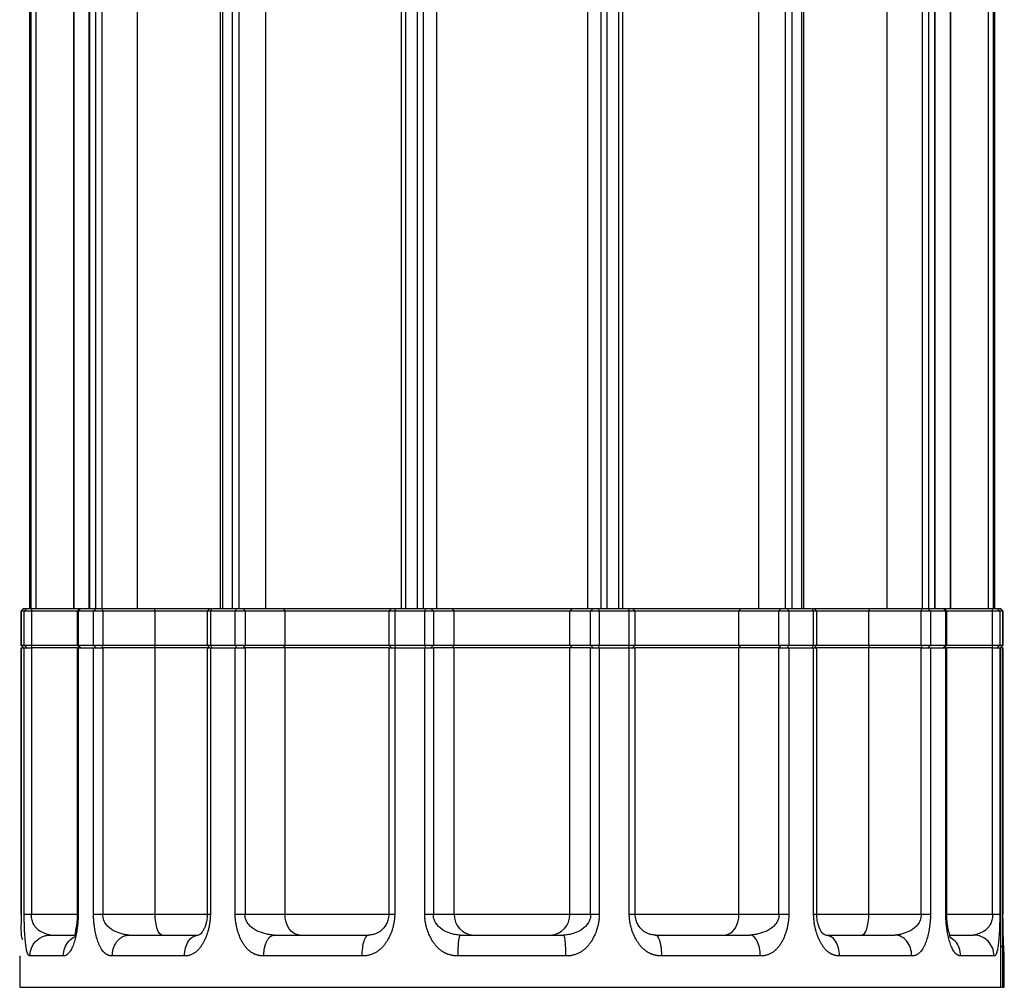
# Model space of a CAD drawing. Header units: millimetres. Extents: x 680 to 1057, y 168 to 2724.
# Tile 2 of 4: x 680 to 1057, y 747 to 1118. Entities that reach past the tile are written whole.
import ezdxf

# ---------------------------------------------------------------- set-up
doc = ezdxf.new("R2010")
doc.units = ezdxf.units.MM
doc.header["$LTSCALE"] = 10

msp = doc.modelspace()

# ---------------------------------------------------------------- linework, layer by layer
at = {"color": 7, "linetype": 'Continuous', "lineweight": 25}
for p, q in [((683.42, 1487.8), (683.42, 892.3)), ((683.43, 1487.8), (683.43, 892.3)), ((683.91, 1487.8), (683.91, 892.3)), ((685.79, 1487.8), (685.79, 892.3)), ((706.09, 1487.8), (706.09, 892.3)), ((706.36, 1487.8), (706.36, 892.3)), ((708.65, 1487.8), (708.65, 892.3)), ((711.1, 1487.8), (711.1, 892.3)), ((756.44, 1487.8), (756.44, 892.3)), ((757.26, 1487.8), (757.26, 892.3)), ((760.97, 1487.8), (760.97, 892.3)), ((763.56, 1487.8), (763.56, 892.3)), ((825.76, 1487.8), (825.76, 892.3)), ((827.34, 1487.8), (827.34, 892.3)), ((831.82, 1487.8), (831.82, 892.3)), ((834.11, 1487.8), (834.11, 892.3)), ((897.03, 1487.8), (897.03, 892.3)), ((902.19, 1487.8), (902.19, 892.3)), ((904.48, 1487.8), (904.48, 892.3)), ((908.96, 1487.8), (908.96, 892.3)), ((910.54, 892.3), (910.54, 1487.8)), ((962.52, 1487.8), (962.52, 892.3)), ((972.74, 1487.8), (972.74, 892.3)), ((975.33, 1487.8), (975.33, 892.3)), ((979.04, 1487.8), (979.04, 892.3)), ((979.86, 892.3), (979.86, 1487.8)), ((1011.69, 1487.8), (1011.69, 892.3)), ((1025.2, 1487.8), (1025.2, 892.3)), ((1027.65, 1487.8), (1027.65, 892.3)), ((1029.94, 1487.8), (1029.94, 892.3)), ((1030.21, 892.3), (1030.21, 1487.8)), ((1035.98, 1487.8), (1035.98, 892.3)), ((1036.04, 1487.8), (1036.04, 892.3)), ((1050.51, 1487.8), (1050.51, 892.3)), ((1052.39, 1487.8), (1052.39, 892.3)), ((1052.87, 1487.8), (1052.87, 892.3)), ((1052.88, 892.3), (1052.88, 1487.8)), ((700.26, 1484.23), (700.26, 892.3)), ((700.32, 1484.23), (700.32, 892.3)), ((724.61, 1484.23), (724.61, 892.3)), ((773.78, 1484.23), (773.78, 892.3)), ((839.27, 1484.23), (839.27, 892.3)), ((681.15, 892.3), (680.15, 891.3)), ((680.15, 891.3), (680.15, 878.3)), ((680.16, 891.3), (680.15, 891.3)), ((681.16, 892.3), (680.16, 891.3)), ((681.39, 891.3), (680.16, 891.3)), ((680.16, 891.3), (680.16, 878.3)), ((681.15, 892.3), (681.16, 892.3)), ((681.16, 892.3), (682.38, 892.3)), ((682.38, 892.3), (681.39, 891.3)), ((684.15, 891.3), (681.39, 891.3)), ((681.39, 878.3), (681.39, 891.3)), ((682.38, 892.3), (684.22, 892.3)), ((684.22, 892.3), (684.15, 891.3)), ((701.69, 891.3), (684.15, 891.3)), ((684.15, 891.3), (684.15, 878.3)), ((684.22, 892.3), (702.69, 892.3)), ((702.69, 892.3), (701.69, 891.3)), ((701.69, 891.3), (701.69, 878.3)), ((702.05, 891.3), (701.69, 891.3)), ((702.93, 892.3), (702.05, 891.3)), ((707.92, 891.3), (702.05, 891.3)), ((702.05, 891.3), (702.05, 878.3)), ((702.69, 892.3), (702.93, 892.3)), ((702.93, 892.3), (708.77, 892.3)), ((708.77, 892.3), (707.92, 891.3)), ((711.5, 891.3), (707.92, 891.3)), ((707.92, 878.3), (707.92, 891.3)), ((708.77, 892.3), (711.16, 892.3)), ((711.16, 892.3), (711.5, 891.3)), ((711.16, 892.3), (731.18, 892.3)), ((711.5, 891.3), (711.5, 878.3)), ((731.52, 891.3), (711.5, 891.3)), ((731.18, 892.3), (731.52, 891.3)), ((731.18, 892.3), (752.57, 892.3)), ((751.49, 891.3), (731.52, 891.3)), ((731.52, 878.3), (731.52, 891.3)), ((752.49, 892.3), (751.49, 891.3)), ((751.49, 891.3), (751.49, 878.3)), ((752.65, 891.3), (751.49, 891.3)), ((752.49, 892.3), (753.27, 892.3)), ((753.27, 892.3), (752.65, 891.3)), ((762.16, 891.3), (752.65, 891.3)), ((752.65, 891.3), (752.65, 878.3)), ((753.27, 892.3), (762.72, 892.3)), ((762.72, 892.3), (762.16, 891.3)), ((765.93, 891.3), (762.16, 891.3)), ((762.16, 878.3), (762.16, 891.3)), ((762.72, 892.3), (765.24, 892.3)), ((765.24, 892.3), (765.93, 891.3)), ((765.24, 892.3), (780.57, 892.3)), ((765.93, 891.3), (765.93, 878.3)), ((781.26, 891.3), (765.93, 891.3)), ((780.57, 892.3), (781.26, 891.3)), ((780.57, 892.3), (821.95, 892.3)), ((820.95, 891.3), (781.26, 891.3)), ((781.26, 878.3), (781.26, 891.3)), ((821.95, 892.3), (820.95, 891.3)), ((820.95, 891.3), (820.95, 878.3)), ((823.23, 891.3), (820.95, 891.3)), ((821.95, 892.3), (823.47, 892.3)), ((823.47, 892.3), (823.23, 891.3)), ((834.73, 891.3), (823.23, 891.3)), ((823.23, 891.3), (823.23, 878.3)), ((823.47, 892.3), (834.9, 892.3)), ((834.9, 892.3), (834.73, 891.3)), ((838.04, 891.3), (834.73, 891.3)), ((834.73, 878.3), (834.73, 891.3)), ((834.9, 892.3), (837.11, 892.3)), ((837.11, 892.3), (838.04, 891.3)), ((837.11, 892.3), (845.09, 892.3)), ((838.04, 891.3), (838.04, 878.3)), ((846.02, 891.3), (838.04, 891.3)), ((845.09, 892.3), (846.02, 891.3)), ((845.09, 892.3), (891.21, 892.3)), ((846.02, 878.3), (846.02, 891.3)), ((890.28, 891.3), (846.02, 891.3)), ((891.21, 892.3), (890.28, 891.3)), ((898.26, 891.3), (890.28, 891.3)), ((890.28, 878.3), (890.28, 891.3)), ((891.21, 892.3), (899.19, 892.3)), ((899.19, 892.3), (898.26, 891.3)), ((901.57, 891.3), (898.26, 891.3)), ((898.26, 878.3), (898.26, 891.3)), ((899.19, 892.3), (901.4, 892.3)), ((901.57, 891.3), (901.4, 892.3)), ((901.4, 892.3), (912.83, 892.3)), ((901.57, 891.3), (901.57, 878.3)), ((913.07, 891.3), (901.57, 891.3)), ((913.07, 891.3), (912.83, 892.3)), ((912.83, 892.3), (914.35, 892.3)), ((913.07, 878.3), (913.07, 891.3)), ((915.35, 891.3), (913.07, 891.3)), ((915.35, 891.3), (914.35, 892.3)), ((914.35, 892.3), (955.73, 892.3)), ((915.35, 878.3), (915.35, 891.3)), ((955.04, 891.3), (915.35, 891.3)), ((955.04, 891.3), (955.73, 892.3)), ((955.04, 878.3), (955.04, 891.3)), ((970.37, 891.3), (955.04, 891.3)), ((955.73, 892.3), (971.06, 892.3)), ((970.37, 891.3), (971.06, 892.3)), ((974.14, 891.3), (970.37, 891.3)), ((970.37, 878.3), (970.37, 891.3)), ((971.06, 892.3), (973.58, 892.3)), ((974.14, 891.3), (973.58, 892.3)), ((973.58, 892.3), (983.03, 892.3)), ((974.14, 891.3), (974.14, 878.3)), ((983.65, 891.3), (974.14, 891.3)), ((983.65, 891.3), (983.03, 892.3)), ((983.03, 892.3), (983.81, 892.3)), ((983.65, 878.3), (983.65, 891.3)), ((984.81, 891.3), (983.65, 891.3)), ((983.73, 892.3), (1005.12, 892.3)), ((984.81, 891.3), (983.81, 892.3)), ((984.81, 878.3), (984.81, 891.3)), ((1004.78, 891.3), (984.81, 891.3)), ((1004.78, 891.3), (1005.12, 892.3)), ((1004.78, 878.3), (1004.78, 891.3)), ((1024.8, 891.3), (1004.78, 891.3)), ((1005.12, 892.3), (1025.14, 892.3)), ((1024.8, 891.3), (1025.14, 892.3)), ((1028.38, 891.3), (1024.8, 891.3)), ((1024.8, 878.3), (1024.8, 891.3)), ((1025.14, 892.3), (1027.53, 892.3)), ((1028.38, 891.3), (1027.53, 892.3)), ((1027.53, 892.3), (1033.37, 892.3)), ((1028.38, 891.3), (1028.38, 878.3)), ((1034.25, 891.3), (1028.38, 891.3)), ((1034.25, 891.3), (1033.37, 892.3)), ((1033.37, 892.3), (1033.61, 892.3)), ((1034.61, 891.3), (1033.61, 892.3)), ((1033.61, 892.3), (1052.08, 892.3)), ((1034.25, 878.3), (1034.25, 891.3)), ((1034.61, 891.3), (1034.25, 891.3)), ((1034.61, 878.3), (1034.61, 891.3)), ((1052.15, 891.3), (1034.61, 891.3)), ((1052.15, 891.3), (1052.08, 892.3)), ((1052.08, 892.3), (1053.92, 892.3)), ((1052.15, 878.3), (1052.15, 891.3)), ((1054.91, 891.3), (1052.15, 891.3)), ((1054.91, 891.3), (1053.92, 892.3)), ((1053.92, 892.3), (1055.14, 892.3)), ((1054.91, 891.3), (1054.91, 878.3)), ((1056.14, 891.3), (1054.91, 891.3)), ((1056.14, 891.3), (1055.14, 892.3)), ((1055.14, 892.3), (1055.15, 892.3)), ((1056.15, 891.3), (1055.15, 892.3)), ((1056.14, 878.3), (1056.14, 891.3)), ((1056.15, 891.3), (1056.14, 891.3)), ((1056.15, 878.3), (1056.15, 891.3)), ((680.15, 878.3), (681.15, 877.3)), ((680.15, 878.3), (680.16, 878.3)), ((680.15, 877.3), (680.15, 775.3)), ((680.15, 877.3), (680.16, 877.3)), ((680.16, 878.3), (681.39, 878.3)), ((680.16, 878.3), (681.16, 877.3)), ((680.16, 877.3), (680.16, 775.3)), ((680.16, 877.3), (681.39, 877.3)), ((681.39, 878.3), (684.15, 878.3)), ((681.39, 878.3), (682.38, 877.3)), ((681.39, 775.3), (681.39, 877.3)), ((681.39, 877.3), (684.15, 877.3)), ((684.15, 878.3), (701.69, 878.3)), ((684.15, 878.3), (684.22, 877.3)), ((684.15, 877.3), (684.15, 775.3)), ((701.69, 877.3), (684.15, 877.3)), ((701.69, 878.3), (702.69, 877.3)), ((701.69, 878.3), (702.05, 878.3)), ((701.69, 877.3), (701.69, 775.3)), ((701.69, 877.3), (702.05, 877.3)), ((702.05, 878.3), (707.92, 878.3)), ((702.05, 878.3), (702.93, 877.3)), ((702.05, 877.3), (702.05, 775.3)), ((702.05, 877.3), (707.92, 877.3)), ((707.92, 878.3), (711.5, 878.3)), ((707.92, 878.3), (708.77, 877.3)), ((707.92, 775.3), (707.92, 877.3)), ((707.92, 877.3), (711.5, 877.3)), ((711.5, 878.3), (711.16, 877.3)), ((711.5, 878.3), (731.52, 878.3)), ((711.5, 877.3), (711.5, 775.3)), ((731.52, 877.3), (711.5, 877.3)), ((731.52, 878.3), (731.18, 877.3)), ((731.52, 878.3), (751.49, 878.3)), ((731.52, 775.3), (731.52, 877.3)), ((751.49, 877.3), (731.52, 877.3)), ((751.49, 878.3), (752.49, 877.3)), ((751.49, 878.3), (752.65, 878.3)), ((751.49, 877.3), (751.49, 775.3)), ((751.49, 877.3), (752.65, 877.3)), ((752.65, 878.3), (762.16, 878.3)), ((752.65, 878.3), (753.27, 877.3)), ((752.65, 877.3), (752.65, 775.3)), ((752.65, 877.3), (762.16, 877.3)), ((762.16, 878.3), (765.93, 878.3)), ((762.16, 878.3), (762.72, 877.3)), ((762.16, 775.3), (762.16, 877.3)), ((762.16, 877.3), (765.93, 877.3)), ((765.93, 878.3), (765.24, 877.3)), ((765.93, 878.3), (781.26, 878.3)), ((765.93, 877.3), (765.93, 775.3)), ((781.26, 877.3), (765.93, 877.3)), ((781.26, 878.3), (780.57, 877.3)), ((781.26, 878.3), (820.95, 878.3)), ((781.26, 775.3), (781.26, 877.3)), ((820.95, 877.3), (781.26, 877.3)), ((820.95, 878.3), (821.95, 877.3)), ((820.95, 878.3), (823.23, 878.3)), ((820.95, 877.3), (820.95, 775.3)), ((820.95, 877.3), (823.23, 877.3)), ((823.23, 878.3), (834.73, 878.3)), ((823.23, 878.3), (823.47, 877.3)), ((823.23, 877.3), (823.23, 775.3)), ((823.23, 877.3), (834.72, 877.3)), ((834.72, 775.3), (834.72, 877.3)), ((834.72, 877.3), (838.04, 877.3)), ((834.73, 878.3), (838.04, 878.3)), ((834.73, 878.3), (834.9, 877.3)), ((838.04, 878.3), (837.11, 877.3)), ((838.04, 878.3), (846.02, 878.3)), ((838.04, 877.3), (838.04, 775.3)), ((846.02, 877.3), (838.04, 877.3)), ((846.02, 878.3), (845.09, 877.3)), ((846.02, 878.3), (890.28, 878.3)), ((846.02, 775.3), (846.02, 877.3)), ((890.28, 877.3), (846.02, 877.3)), ((890.28, 878.3), (898.26, 878.3)), ((890.28, 878.3), (891.21, 877.3)), ((890.28, 775.3), (890.28, 877.3)), ((898.26, 877.3), (890.28, 877.3)), ((898.26, 878.3), (901.57, 878.3)), ((898.26, 878.3), (899.19, 877.3)), ((898.26, 877.3), (901.58, 877.3)), ((898.26, 775.3), (898.26, 877.3)), ((901.4, 877.3), (901.57, 878.3)), ((901.57, 878.3), (913.07, 878.3)), ((901.58, 877.3), (901.58, 775.3)), ((901.58, 877.3), (913.07, 877.3)), ((912.83, 877.3), (913.07, 878.3)), ((913.07, 878.3), (915.35, 878.3)), ((913.07, 775.3), (913.07, 877.3)), ((913.07, 877.3), (915.35, 877.3)), ((914.35, 877.3), (915.35, 878.3)), ((915.35, 878.3), (955.04, 878.3)), ((915.35, 775.3), (915.35, 877.3)), ((955.04, 877.3), (915.35, 877.3)), ((955.73, 877.3), (955.04, 878.3)), ((955.04, 878.3), (970.37, 878.3)), ((955.04, 775.3), (955.04, 877.3)), ((970.37, 877.3), (955.04, 877.3)), ((971.06, 877.3), (970.37, 878.3)), ((970.37, 878.3), (974.14, 878.3)), ((970.37, 775.3), (970.37, 877.3)), ((970.37, 877.3), (974.14, 877.3)), ((973.58, 877.3), (974.14, 878.3)), ((974.14, 878.3), (983.65, 878.3)), ((974.14, 877.3), (974.14, 775.3)), ((974.14, 877.3), (983.65, 877.3)), ((983.03, 877.3), (983.65, 878.3)), ((983.65, 878.3), (984.81, 878.3)), ((983.65, 775.3), (983.65, 877.3)), ((983.65, 877.3), (984.81, 877.3)), ((983.81, 877.3), (984.81, 878.3)), ((984.81, 878.3), (1004.78, 878.3)), ((984.81, 775.3), (984.81, 877.3)), ((1004.78, 877.3), (984.81, 877.3)), ((1005.12, 877.3), (1004.78, 878.3)), ((1004.78, 878.3), (1024.8, 878.3)), ((1004.78, 775.3), (1004.78, 877.3)), ((1024.8, 877.3), (1004.78, 877.3)), ((1024.8, 878.3), (1028.38, 878.3)), ((1025.14, 877.3), (1024.8, 878.3)), ((1024.8, 775.3), (1024.8, 877.3)), ((1024.8, 877.3), (1028.38, 877.3)), ((1027.53, 877.3), (1028.38, 878.3)), ((1028.38, 878.3), (1034.25, 878.3)), ((1028.38, 877.3), (1028.38, 775.3)), ((1028.38, 877.3), (1034.25, 877.3)), ((1033.37, 877.3), (1034.25, 878.3)), ((1033.61, 877.3), (1034.61, 878.3)), ((1034.25, 878.3), (1034.61, 878.3)), ((1034.25, 775.3), (1034.25, 877.3)), ((1034.25, 877.3), (1034.61, 877.3)), ((1034.61, 878.3), (1052.15, 878.3)), ((1034.61, 775.3), (1034.61, 877.3)), ((1052.15, 877.3), (1034.61, 877.3)), ((1052.08, 877.3), (1052.15, 878.3)), ((1052.15, 878.3), (1054.91, 878.3)), ((1052.15, 775.3), (1052.15, 877.3)), ((1052.15, 877.3), (1054.91, 877.3)), ((1053.92, 877.3), (1054.91, 878.3)), ((1054.91, 878.3), (1056.14, 878.3)), ((1054.91, 877.3), (1054.91, 775.3)), ((1054.91, 877.3), (1055.28, 877.3)), ((1055.14, 877.3), (1056.14, 878.3)), ((1055.15, 877.3), (1056.15, 878.3)), ((1055.28, 747.3), (1055.28, 877.3)), ((1055.91, 877.3), (1055.28, 877.3)), ((1055.91, 877.3), (1055.91, 747.3)), ((1055.91, 877.3), (1056.14, 877.3)), ((1056.14, 878.3), (1056.15, 878.3)), ((1056.14, 775.3), (1056.14, 877.3)), ((1056.14, 877.3), (1056.15, 877.3)), ((1056.15, 775.3), (1056.15, 877.3)), ((680.18, 775.3), (680.16, 775.3)), ((684.15, 775.3), (701.69, 775.3)), ((711.5, 775.3), (731.52, 775.3)), ((731.52, 775.3), (751.58, 775.3)), ((765.93, 775.3), (781.26, 775.3)), ((781.26, 775.3), (820.95, 775.3)), ((838.04, 775.3), (846.02, 775.3)), ((846.02, 775.3), (890.28, 775.3)), ((890.28, 775.3), (898.26, 775.3)), ((915.35, 775.3), (955.04, 775.3)), ((955.04, 775.3), (970.37, 775.3)), ((984.75, 775.3), (1004.78, 775.3)), ((1004.78, 775.3), (1024.8, 775.3)), ((1034.61, 775.3), (1052.15, 775.3)), ((1056.14, 775.3), (1056.12, 775.3)), ((691.41, 767.3), (700.88, 767.3)), ((721.6, 767.3), (748.04, 767.3)), ((777.12, 767.3), (813.23, 767.3)), ((848.39, 767.3), (887.91, 767.3)), ((923.07, 767.3), (959.18, 767.3)), ((988.26, 767.3), (1014.7, 767.3)), ((1035.91, 767.3), (1044.89, 767.3)), ((679.65, 759.3), (679.65, 747.3)), ((696.33, 759.3), (683.58, 759.3)), ((742.72, 759.3), (715.1, 759.3)), ((810.79, 759.3), (773.09, 759.3)), ((888.79, 759.3), (847.51, 759.3)), ((963.21, 759.3), (925.51, 759.3)), ((1021.2, 759.3), (993.58, 759.3)), ((1052.72, 759.3), (1039.97, 759.3)), ((1056.65, 747.3), (1056.65, 759.3)), ((1056.65, 759.3), (1056.65, 759.3)), ((679.65, 747.3), (1055.28, 747.3)), ((1055.91, 747.3), (1055.28, 747.3)), ((1055.91, 747.3), (1056.65, 747.3))]:
    msp.add_line(p, q, dxfattribs=at)
at = {"color": 7, "linetype": 'Continuous', "lineweight": 25, "flags": 128}
for points in [[(734.25, 767.3), (733.72, 767.46), (733.21, 767.91), (732.73, 768.65), (732.32, 769.65), (731.98, 770.86), (731.73, 772.24), (731.57, 773.74), (731.52, 775.3)], [(786.81, 767.3), (785.73, 767.46), (784.69, 767.91), (783.73, 768.65), (782.88, 769.65), (782.19, 770.86), (781.68, 772.24), (781.36, 773.74), (781.26, 775.3)], [(949.49, 767.3), (950.57, 767.46), (951.61, 767.91), (952.57, 768.65), (953.42, 769.65), (954.11, 770.86), (954.62, 772.24), (954.94, 773.74), (955.04, 775.3)], [(1002.05, 767.3), (1002.58, 767.46), (1003.09, 767.91), (1003.57, 768.65), (1003.98, 769.65), (1004.32, 770.86), (1004.57, 772.24), (1004.73, 773.74), (1004.78, 775.3)]]:
    msp.add_lwpolyline(points, dxfattribs=at)
at = {"color": 7, "linetype": 'Continuous', "lineweight": 25}
for centre, start, end in [((853.74, 775.02), 177.918, 267.7544), ((882.56, 775.02), 272.2456, 2.082)]:
    msp.add_arc(centre, 7.73, start, end, dxfattribs=at)
for points, knots in [([(680.17, 775.3), (680.17, 774.67), (680.17, 773.48), (680.15, 771.37), (680.14, 769.19), (680.17, 767.16), (680.37, 766.11), (680.62, 765.74), (680.77, 765.71), (680.8, 765.7)], [0, 0, 0, 0, 0.1535276, 0.2897298, 0.5244521, 0.7215367, 0.8937823, 0.9768532, 1, 1, 1, 1]), ([(683.58, 759.3), (683.55, 759.3), (683.5, 759.31), (683.43, 759.32), (683.36, 759.35), (683.29, 759.38), (683.22, 759.43), (683.15, 759.49), (683.08, 759.55), (683.02, 759.63), (682.96, 759.72), (682.9, 759.82), (682.84, 759.92), (682.78, 760.04), (682.72, 760.17), (682.66, 760.31), (682.61, 760.46), (682.56, 760.62), (682.5, 760.79), (682.45, 760.97), (682.36, 761.33), (682.23, 761.93), (682.08, 762.81), (681.95, 763.79), (681.8, 765.15), (681.65, 767.03), (681.54, 768.9), (681.48, 770.3), (681.45, 771.14), (681.43, 771.98), (681.41, 772.82), (681.4, 773.65), (681.39, 774.48), (681.39, 775.03), (681.39, 775.3)], [0, 0, 0, 0, 0.016254, 0.032324, 0.048222, 0.063963, 0.07956, 0.095027, 0.11038, 0.125632, 0.140801, 0.155901, 0.170947, 0.185957, 0.200946, 0.215931, 0.230927, 0.24595, 0.261017, 0.276144, 0.291347, 0.347811, 0.405044, 0.45807, 0.514542, 0.62447, 0.739209, 0.7781, 0.816324, 0.853951, 0.891055, 0.927711, 0.963999, 1, 1, 1, 1]), ([(681.39, 775.3), (681.43, 775.3), (681.54, 775.3), (681.85, 775.3), (682.06, 775.3), (682.56, 775.3), (682.85, 775.3), (683.47, 775.3), (683.81, 775.3), (684.15, 775.3)], [0, 0, 0, 0, 0.25, 0.25, 0.5, 0.5, 0.75, 0.75, 1, 1, 1, 1]), ([(691.41, 767.3), (691.07, 767.3), (690.75, 767.38), (690.06, 767.59), (689.7, 767.72), (688.59, 768.17), (687.79, 768.56), (686.28, 769.63), (685.57, 770.33), (684.77, 771.83), (684.55, 772.41), (684.24, 773.73), (684.15, 774.47), (684.15, 775.3)], [0, 0, 0, 0, 0.125, 0.125, 0.25, 0.25, 0.5, 0.5, 0.75, 0.75, 0.875, 0.875, 1, 1, 1, 1]), ([(702.05, 775.3), (702.05, 775.17), (702.05, 774.89), (702.04, 774.48), (702.03, 774.07), (702.01, 773.65), (701.99, 773.24), (701.96, 772.82), (701.93, 772.41), (701.9, 771.99), (701.86, 771.57), (701.81, 771.15), (701.76, 770.73), (701.71, 770.3), (701.65, 769.88), (701.49, 768.76), (701.17, 767.03), (700.69, 765.15), (700.25, 763.79), (699.88, 762.81), (699.47, 761.93), (699.09, 761.27), (698.77, 760.8), (698.52, 760.49), (698.26, 760.21), (698, 759.97), (697.73, 759.76), (697.46, 759.59), (697.18, 759.46), (696.9, 759.37), (696.62, 759.31), (696.43, 759.31), (696.33, 759.3)], [0, 0, 0, 0, 0.0179697, 0.036001, 0.0541044, 0.07229, 0.090568, 0.1089483, 0.1274408, 0.146055, 0.1648004, 0.1836862, 0.2027215, 0.221915, 0.2412754, 0.2608111, 0.3755398, 0.485482, 0.5419456, 0.5949812, 0.6522089, 0.7086799, 0.7374957, 0.7660907, 0.7945743, 0.8230574, 0.8516509, 0.8804643, 0.9096047, 0.9391756, 0.969276, 1, 1, 1, 1]), ([(701.69, 775.3), (701.67, 774.58), (701.64, 773.17), (701.42, 771.21), (701.14, 769.53), (700.89, 768.2), (700.79, 767.34), (700.94, 767.15), (701.01, 767.06)], [0, 0, 0, 0, 0.181037, 0.353017, 0.517901, 0.679047, 0.844617, 1, 1, 1, 1]), ([(701.73, 775.3), (701.72, 775.3), (701.69, 775.3), (701.9, 775.3), (702.05, 775.3)], [0, 0, 0, 0, 0.306833, 1, 1, 1, 1]), ([(715.1, 759.3), (715.03, 759.3), (714.89, 759.31), (714.67, 759.32), (714.46, 759.35), (714.26, 759.38), (714.05, 759.43), (713.85, 759.49), (713.65, 759.55), (713.46, 759.63), (713.27, 759.72), (713.08, 759.82), (712.89, 759.92), (712.71, 760.04), (712.53, 760.17), (712.36, 760.31), (712.18, 760.46), (712.01, 760.62), (711.85, 760.79), (711.68, 760.97), (711.37, 761.33), (710.94, 761.93), (710.44, 762.81), (709.99, 763.79), (709.47, 765.15), (708.91, 767.03), (708.52, 768.9), (708.3, 770.3), (708.18, 771.14), (708.08, 771.98), (708.01, 772.82), (707.96, 773.65), (707.93, 774.48), (707.92, 775.03), (707.92, 775.3)], [0, 0, 0, 0, 0.016254, 0.032324, 0.048222, 0.063963, 0.07956, 0.095027, 0.11038, 0.125632, 0.140801, 0.155901, 0.170947, 0.185957, 0.200946, 0.215931, 0.230927, 0.24595, 0.261017, 0.276144, 0.291347, 0.347811, 0.405044, 0.45807, 0.514542, 0.62447, 0.739209, 0.7781, 0.816324, 0.853951, 0.891055, 0.927711, 0.963999, 1, 1, 1, 1]), ([(707.92, 775.3), (708.1, 775.3), (708.33, 775.3), (708.86, 775.3), (709.17, 775.3), (709.81, 775.3), (710.15, 775.3), (710.83, 775.3), (711.18, 775.3), (711.5, 775.3)], [0, 0, 0, 0, 0.25, 0.25, 0.5, 0.5, 0.75, 0.75, 1, 1, 1, 1]), ([(721.6, 767.3), (721, 767.3), (720.47, 767.38), (719.44, 767.59), (718.94, 767.72), (717.42, 768.17), (716.4, 768.56), (714.44, 769.63), (713.49, 770.33), (712.39, 771.83), (712.08, 772.41), (711.63, 773.73), (711.5, 774.47), (711.5, 775.3)], [0, 0, 0, 0, 0.125, 0.125, 0.25, 0.25, 0.5, 0.5, 0.75, 0.75, 0.875, 0.875, 1, 1, 1, 1]), ([(752.65, 775.3), (752.65, 775.17), (752.65, 774.89), (752.64, 774.48), (752.62, 774.07), (752.59, 773.65), (752.56, 773.24), (752.51, 772.82), (752.46, 772.41), (752.4, 771.99), (752.34, 771.57), (752.26, 771.15), (752.18, 770.73), (752.09, 770.3), (751.99, 769.88), (751.72, 768.76), (751.18, 767.03), (750.37, 765.15), (749.62, 763.79), (748.98, 762.81), (748.28, 761.93), (747.61, 761.27), (747.05, 760.8), (746.61, 760.49), (746.16, 760.21), (745.7, 759.97), (745.23, 759.76), (744.75, 759.59), (744.26, 759.46), (743.75, 759.37), (743.24, 759.31), (742.89, 759.31), (742.72, 759.3)], [0, 0, 0, 0, 0.01797, 0.036001, 0.054104, 0.07229, 0.090568, 0.108948, 0.127441, 0.146055, 0.1648, 0.183686, 0.202721, 0.221915, 0.241275, 0.260811, 0.37554, 0.485482, 0.541946, 0.594981, 0.652209, 0.70868, 0.737496, 0.766091, 0.794574, 0.823057, 0.851651, 0.880464, 0.909605, 0.939176, 0.969276, 1, 1, 1, 1]), ([(751.49, 775.3), (751.47, 774.66), (751.41, 773.4), (751.02, 771.67), (750.5, 770.21), (749.93, 769.04), (749.36, 768.17), (748.86, 767.63), (748.37, 767.31), (747.84, 767.12), (747.34, 767.15), (747.07, 767.17)], [0, 0, 0, 0, 0.121136, 0.236731, 0.348902, 0.460443, 0.575022, 0.69707, 0.785466, 0.883261, 1, 1, 1, 1]), ([(751.53, 775.3), (751.53, 775.3), (751.53, 775.3), (751.92, 775.3), (752.41, 775.3), (752.65, 775.3)], [0, 0, 0, 0, 0.2512323, 0.6256161, 1, 1, 1, 1]), ([(773.09, 759.3), (772.98, 759.3), (772.77, 759.31), (772.45, 759.32), (772.14, 759.35), (771.83, 759.38), (771.53, 759.43), (771.23, 759.49), (770.94, 759.55), (770.65, 759.63), (770.36, 759.72), (770.08, 759.82), (769.8, 759.92), (769.52, 760.04), (769.25, 760.17), (768.99, 760.31), (768.73, 760.46), (768.47, 760.62), (768.21, 760.79), (767.96, 760.97), (767.5, 761.33), (766.84, 761.93), (766.07, 762.81), (765.38, 763.79), (764.58, 765.15), (763.71, 767.03), (763.1, 768.9), (762.75, 770.3), (762.56, 771.14), (762.42, 771.98), (762.3, 772.82), (762.22, 773.65), (762.17, 774.48), (762.16, 775.03), (762.16, 775.3)], [0, 0, 0, 0, 0.016254, 0.032324, 0.048222, 0.063963, 0.07956, 0.095027, 0.11038, 0.125632, 0.140801, 0.155901, 0.170947, 0.185957, 0.200946, 0.215931, 0.230927, 0.24595, 0.261017, 0.276144, 0.291347, 0.347811, 0.405044, 0.45807, 0.514542, 0.62447, 0.739209, 0.7781, 0.816324, 0.853951, 0.891055, 0.927711, 0.963999, 1, 1, 1, 1]), ([(762.16, 775.3), (762.44, 775.3), (762.76, 775.3), (763.42, 775.3), (763.76, 775.3), (764.44, 775.3), (764.78, 775.3), (765.4, 775.3), (765.68, 775.3), (765.93, 775.3)], [0, 0, 0, 0, 0.25, 0.25, 0.5, 0.5, 0.75, 0.75, 1, 1, 1, 1]), ([(777.12, 767.3), (776.37, 767.3), (775.73, 767.38), (774.53, 767.59), (773.97, 767.72), (772.32, 768.17), (771.25, 768.56), (769.17, 769.63), (768.16, 770.33), (766.95, 771.83), (766.6, 772.41), (766.09, 773.73), (765.93, 774.47), (765.93, 775.3)], [0, 0, 0, 0, 0.125, 0.125, 0.25, 0.25, 0.5, 0.5, 0.75, 0.75, 0.875, 0.875, 1, 1, 1, 1]), ([(823.23, 775.3), (823.23, 775.17), (823.23, 774.89), (823.21, 774.48), (823.19, 774.07), (823.16, 773.65), (823.11, 773.24), (823.06, 772.82), (823, 772.41), (822.93, 771.99), (822.84, 771.57), (822.75, 771.15), (822.65, 770.73), (822.54, 770.3), (822.42, 769.88), (822.08, 768.76), (821.42, 767.03), (820.41, 765.15), (819.48, 763.79), (818.69, 762.81), (817.81, 761.93), (816.98, 761.27), (816.28, 760.8), (815.73, 760.49), (815.16, 760.21), (814.58, 759.97), (813.99, 759.76), (813.38, 759.59), (812.75, 759.46), (812.11, 759.37), (811.46, 759.31), (811.02, 759.31), (810.79, 759.3)], [0, 0, 0, 0, 0.01797, 0.036001, 0.054104, 0.07229, 0.090568, 0.108948, 0.127441, 0.146055, 0.1648, 0.183686, 0.202721, 0.221915, 0.241275, 0.260811, 0.37554, 0.485482, 0.541946, 0.594981, 0.652209, 0.70868, 0.737496, 0.766091, 0.794574, 0.823057, 0.851651, 0.880464, 0.909605, 0.939176, 0.969276, 1, 1, 1, 1]), ([(820.95, 775.3), (820.95, 774.47), (820.83, 773.73), (820.45, 772.41), (820.2, 771.83), (819.38, 770.33), (818.74, 769.63), (817.47, 768.56), (816.84, 768.17), (815.74, 767.72), (815.34, 767.59), (814.42, 767.38), (813.9, 767.3), (813.23, 767.3)], [0, 0, 0, 0, 0.125, 0.125, 0.25, 0.25, 0.5, 0.5, 0.75, 0.75, 0.875, 0.875, 1, 1, 1, 1]), ([(820.95, 775.3), (820.94, 775.3), (820.98, 775.3), (821.19, 775.3), (821.35, 775.3), (821.76, 775.3), (822.01, 775.3), (822.58, 775.3), (822.9, 775.3), (823.23, 775.3)], [0, 0, 0, 0, 0.25, 0.25, 0.5, 0.5, 0.75, 0.75, 1, 1, 1, 1]), ([(847.51, 759.3), (847.39, 759.3), (847.15, 759.31), (846.78, 759.32), (846.42, 759.35), (846.07, 759.38), (845.72, 759.43), (845.37, 759.49), (845.03, 759.55), (844.69, 759.63), (844.36, 759.72), (844.03, 759.82), (843.71, 759.92), (843.39, 760.04), (843.07, 760.17), (842.76, 760.31), (842.46, 760.46), (842.16, 760.62), (841.86, 760.79), (841.57, 760.97), (841.02, 761.33), (840.25, 761.93), (839.35, 762.81), (838.54, 763.79), (837.59, 765.15), (836.56, 767.03), (835.84, 768.9), (835.42, 770.3), (835.21, 771.14), (835.03, 771.98), (834.89, 772.82), (834.8, 773.65), (834.73, 774.48), (834.73, 775.03), (834.72, 775.3)], [0, 0, 0, 0, 0.016254, 0.032324, 0.048222, 0.063963, 0.07956, 0.095027, 0.11038, 0.125632, 0.140801, 0.155901, 0.170947, 0.185957, 0.200946, 0.215931, 0.230927, 0.24595, 0.261017, 0.276144, 0.291347, 0.347811, 0.405044, 0.45807, 0.514542, 0.62447, 0.739209, 0.7781, 0.816324, 0.853951, 0.891055, 0.927711, 0.963999, 1, 1, 1, 1]), ([(834.72, 775.3), (835.06, 775.3), (835.4, 775.3), (836.08, 775.3), (836.41, 775.3), (837, 775.3), (837.27, 775.3), (837.73, 775.3), (837.91, 775.3), (838.04, 775.3)], [0, 0, 0, 0, 0.25, 0.25, 0.5, 0.5, 0.75, 0.75, 1, 1, 1, 1]), ([(848.39, 767.3), (847.61, 767.3), (846.97, 767.38), (845.82, 767.59), (845.29, 767.72), (843.78, 768.17), (842.85, 768.56), (841.02, 769.63), (840.12, 770.33), (839, 771.83), (838.67, 772.41), (838.19, 773.73), (838.04, 774.47), (838.04, 775.3)], [0, 0, 0, 0, 0.125, 0.125, 0.25, 0.25, 0.5, 0.5, 0.75, 0.75, 0.875, 0.875, 1, 1, 1, 1]), ([(898.26, 775.3), (898.26, 774.47), (898.11, 773.73), (897.63, 772.41), (897.3, 771.83), (896.18, 770.33), (895.28, 769.63), (893.45, 768.56), (892.52, 768.17), (891.01, 767.72), (890.48, 767.59), (889.33, 767.38), (888.69, 767.3), (887.91, 767.3)], [0, 0, 0, 0, 0.125, 0.125, 0.25, 0.25, 0.5, 0.5, 0.75, 0.75, 0.875, 0.875, 1, 1, 1, 1]), ([(901.58, 775.3), (901.58, 775.17), (901.57, 774.89), (901.56, 774.48), (901.53, 774.07), (901.5, 773.65), (901.46, 773.24), (901.4, 772.82), (901.34, 772.41), (901.27, 771.99), (901.18, 771.57), (901.09, 771.15), (900.99, 770.73), (900.88, 770.3), (900.75, 769.88), (900.41, 768.76), (899.74, 767.03), (898.71, 765.15), (897.76, 763.79), (896.95, 762.81), (896.05, 761.93), (895.19, 761.27), (894.47, 760.8), (893.9, 760.49), (893.32, 760.21), (892.72, 759.97), (892.11, 759.76), (891.47, 759.59), (890.83, 759.46), (890.16, 759.37), (889.48, 759.31), (889.02, 759.31), (888.79, 759.3)], [0, 0, 0, 0, 0.01797, 0.036001, 0.054104, 0.07229, 0.090568, 0.108948, 0.127441, 0.146055, 0.1648, 0.183686, 0.202721, 0.221915, 0.241275, 0.260811, 0.37554, 0.485482, 0.541946, 0.594981, 0.652209, 0.70868, 0.737496, 0.766091, 0.794574, 0.823057, 0.851651, 0.880464, 0.909605, 0.939176, 0.969276, 1, 1, 1, 1]), ([(898.26, 775.3), (898.39, 775.3), (898.57, 775.3), (899.03, 775.3), (899.3, 775.3), (899.89, 775.3), (900.22, 775.3), (900.9, 775.3), (901.24, 775.3), (901.58, 775.3)], [0, 0, 0, 0, 0.25, 0.25, 0.5, 0.5, 0.75, 0.75, 1, 1, 1, 1]), ([(925.51, 759.3), (925.39, 759.3), (925.15, 759.31), (924.8, 759.32), (924.46, 759.35), (924.12, 759.38), (923.78, 759.43), (923.45, 759.49), (923.12, 759.55), (922.79, 759.63), (922.47, 759.72), (922.16, 759.82), (921.84, 759.92), (921.53, 760.04), (921.23, 760.17), (920.93, 760.31), (920.63, 760.46), (920.34, 760.62), (920.06, 760.79), (919.77, 760.97), (919.24, 761.33), (918.49, 761.93), (917.61, 762.81), (916.82, 763.79), (915.89, 765.15), (914.88, 767.03), (914.17, 768.9), (913.76, 770.3), (913.54, 771.14), (913.37, 771.98), (913.23, 772.82), (913.14, 773.65), (913.08, 774.48), (913.07, 775.03), (913.07, 775.3)], [0, 0, 0, 0, 0.016254, 0.032324, 0.048222, 0.063963, 0.07956, 0.095027, 0.11038, 0.125632, 0.140801, 0.155901, 0.170947, 0.185957, 0.200946, 0.215931, 0.230927, 0.24595, 0.261017, 0.276144, 0.291347, 0.347811, 0.405044, 0.45807, 0.514542, 0.62447, 0.739209, 0.7781, 0.816324, 0.853951, 0.891055, 0.927711, 0.963999, 1, 1, 1, 1]), ([(913.07, 775.3), (913.4, 775.3), (913.72, 775.3), (914.29, 775.3), (914.54, 775.3), (914.95, 775.3), (915.11, 775.3), (915.32, 775.3), (915.36, 775.3), (915.35, 775.3)], [0, 0, 0, 0, 0.25, 0.25, 0.5, 0.5, 0.75, 0.75, 1, 1, 1, 1]), ([(923.07, 767.3), (922.4, 767.3), (921.88, 767.38), (920.96, 767.59), (920.56, 767.72), (919.46, 768.17), (918.83, 768.56), (917.56, 769.63), (916.92, 770.33), (916.1, 771.83), (915.85, 772.41), (915.47, 773.73), (915.35, 774.47), (915.35, 775.3)], [0, 0, 0, 0, 0.125, 0.125, 0.25, 0.25, 0.5, 0.5, 0.75, 0.75, 0.875, 0.875, 1, 1, 1, 1]), ([(970.37, 775.3), (970.37, 774.47), (970.21, 773.73), (969.7, 772.41), (969.35, 771.83), (968.14, 770.33), (967.13, 769.63), (965.05, 768.56), (963.98, 768.17), (962.33, 767.72), (961.77, 767.59), (960.57, 767.38), (959.93, 767.3), (959.18, 767.3)], [0, 0, 0, 0, 0.125, 0.125, 0.25, 0.25, 0.5, 0.5, 0.75, 0.75, 0.875, 0.875, 1, 1, 1, 1]), ([(974.14, 775.3), (974.14, 775.17), (974.14, 774.89), (974.13, 774.48), (974.11, 774.07), (974.08, 773.65), (974.04, 773.24), (974, 772.82), (973.94, 772.41), (973.88, 771.99), (973.81, 771.57), (973.73, 771.15), (973.65, 770.73), (973.55, 770.3), (973.45, 769.88), (973.16, 768.76), (972.59, 767.03), (971.72, 765.15), (970.92, 763.79), (970.23, 762.81), (969.46, 761.93), (968.73, 761.27), (968.11, 760.8), (967.63, 760.49), (967.13, 760.21), (966.61, 759.97), (966.08, 759.76), (965.54, 759.59), (964.98, 759.46), (964.4, 759.37), (963.81, 759.31), (963.41, 759.31), (963.21, 759.3)], [0, 0, 0, 0, 0.01797, 0.036001, 0.054104, 0.07229, 0.090568, 0.108948, 0.127441, 0.146055, 0.1648, 0.183686, 0.202721, 0.221915, 0.241275, 0.260811, 0.37554, 0.485482, 0.541946, 0.594981, 0.652209, 0.70868, 0.737496, 0.766091, 0.794574, 0.823057, 0.851651, 0.880464, 0.909605, 0.939176, 0.969276, 1, 1, 1, 1]), ([(970.37, 775.3), (970.62, 775.3), (970.9, 775.3), (971.52, 775.3), (971.86, 775.3), (972.54, 775.3), (972.88, 775.3), (973.54, 775.3), (973.86, 775.3), (974.14, 775.3)], [0, 0, 0, 0, 0.25, 0.25, 0.5, 0.5, 0.75, 0.75, 1, 1, 1, 1]), ([(993.58, 759.3), (993.49, 759.3), (993.31, 759.31), (993.03, 759.32), (992.76, 759.35), (992.49, 759.38), (992.23, 759.43), (991.96, 759.49), (991.7, 759.55), (991.45, 759.63), (991.19, 759.72), (990.94, 759.82), (990.7, 759.92), (990.45, 760.04), (990.21, 760.17), (989.97, 760.31), (989.74, 760.46), (989.5, 760.62), (989.27, 760.79), (989.05, 760.97), (988.62, 761.33), (988.02, 761.93), (987.32, 762.81), (986.68, 763.79), (985.93, 765.15), (985.12, 767.03), (984.54, 768.9), (984.21, 770.3), (984.03, 771.14), (983.89, 771.98), (983.78, 772.82), (983.7, 773.65), (983.65, 774.48), (983.65, 775.03), (983.65, 775.3)], [0, 0, 0, 0, 0.0162543, 0.032324, 0.0482224, 0.063963, 0.0795598, 0.0950271, 0.1103796, 0.1256324, 0.1408009, 0.1559006, 0.1709474, 0.1859573, 0.2009463, 0.2159306, 0.2309265, 0.2459501, 0.2610174, 0.2761444, 0.2913468, 0.3478107, 0.4050439, 0.45807, 0.5145415, 0.6244696, 0.7392091, 0.7780997, 0.8163239, 0.8539513, 0.8910551, 0.9277114, 0.9639992, 1, 1, 1, 1]), ([(983.65, 775.3), (983.89, 775.3), (984.38, 775.3), (984.77, 775.3), (984.77, 775.3), (984.77, 775.3)], [0, 0, 0, 0, 0.374384, 0.748768, 1, 1, 1, 1]), ([(989.23, 767.17), (988.89, 767.16), (988.25, 767.15), (987.42, 767.58), (986.76, 768.34), (986.02, 769.67), (985.46, 771.08), (984.93, 772.98), (984.85, 774.49), (984.81, 775.3)], [0, 0, 0, 0, 0.138125, 0.25668, 0.479857, 0.593578, 0.71376, 0.846641, 1, 1, 1, 1]), ([(1024.8, 775.3), (1024.8, 774.47), (1024.67, 773.73), (1024.22, 772.41), (1023.91, 771.83), (1022.81, 770.33), (1021.86, 769.63), (1019.9, 768.56), (1018.88, 768.17), (1017.36, 767.72), (1016.86, 767.59), (1015.83, 767.38), (1015.3, 767.3), (1014.7, 767.3)], [0, 0, 0, 0, 0.125, 0.125, 0.25, 0.25, 0.5, 0.5, 0.75, 0.75, 0.875, 0.875, 1, 1, 1, 1]), ([(1028.38, 775.3), (1028.38, 775.17), (1028.38, 774.89), (1028.37, 774.48), (1028.36, 774.07), (1028.34, 773.65), (1028.32, 773.24), (1028.29, 772.82), (1028.25, 772.41), (1028.21, 771.99), (1028.17, 771.57), (1028.12, 771.15), (1028.06, 770.73), (1028, 770.3), (1027.94, 769.88), (1027.75, 768.76), (1027.39, 767.03), (1026.83, 765.15), (1026.31, 763.79), (1025.86, 762.81), (1025.36, 761.93), (1024.88, 761.27), (1024.47, 760.8), (1024.15, 760.49), (1023.82, 760.21), (1023.48, 759.97), (1023.13, 759.76), (1022.76, 759.59), (1022.39, 759.46), (1022, 759.37), (1021.61, 759.31), (1021.34, 759.31), (1021.2, 759.3)], [0, 0, 0, 0, 0.01797, 0.036001, 0.054104, 0.07229, 0.090568, 0.108948, 0.127441, 0.146055, 0.1648, 0.183686, 0.202721, 0.221915, 0.241275, 0.260811, 0.37554, 0.485482, 0.541946, 0.594981, 0.652209, 0.70868, 0.737496, 0.766091, 0.794574, 0.823057, 0.851651, 0.880464, 0.909605, 0.939176, 0.969276, 1, 1, 1, 1]), ([(1024.8, 775.3), (1025.12, 775.3), (1025.47, 775.3), (1026.15, 775.3), (1026.49, 775.3), (1027.13, 775.3), (1027.44, 775.3), (1027.97, 775.3), (1028.2, 775.3), (1028.38, 775.3)], [0, 0, 0, 0, 0.25, 0.25, 0.5, 0.5, 0.75, 0.75, 1, 1, 1, 1]), ([(1039.97, 759.3), (1039.92, 759.3), (1039.82, 759.31), (1039.67, 759.32), (1039.51, 759.35), (1039.37, 759.38), (1039.22, 759.43), (1039.07, 759.49), (1038.93, 759.55), (1038.78, 759.63), (1038.64, 759.72), (1038.5, 759.82), (1038.36, 759.92), (1038.22, 760.04), (1038.08, 760.17), (1037.95, 760.31), (1037.81, 760.46), (1037.68, 760.62), (1037.55, 760.79), (1037.42, 760.97), (1037.18, 761.33), (1036.83, 761.93), (1036.42, 762.81), (1036.05, 763.79), (1035.61, 765.15), (1035.13, 767.03), (1034.79, 768.9), (1034.59, 770.3), (1034.48, 771.14), (1034.4, 771.98), (1034.33, 772.82), (1034.29, 773.65), (1034.26, 774.48), (1034.26, 775.03), (1034.25, 775.3)], [0, 0, 0, 0, 0.0162543, 0.032324, 0.0482224, 0.063963, 0.0795598, 0.0950271, 0.1103796, 0.1256324, 0.1408009, 0.1559006, 0.1709474, 0.1859573, 0.2009463, 0.2159306, 0.2309265, 0.2459501, 0.2610174, 0.2761444, 0.2913468, 0.3478107, 0.4050439, 0.45807, 0.5145415, 0.6244696, 0.7392091, 0.7780997, 0.8163239, 0.8539513, 0.8910551, 0.9277114, 0.9639992, 1, 1, 1, 1]), ([(1034.25, 775.3), (1034.4, 775.3), (1034.61, 775.3), (1034.58, 775.3), (1034.57, 775.3)], [0, 0, 0, 0, 0.693167, 1, 1, 1, 1]), ([(1035.9, 766.45), (1035.93, 766.49), (1035.98, 766.56), (1035.75, 767.25), (1035.44, 768.36), (1035.1, 769.87), (1034.83, 771.64), (1034.64, 773.54), (1034.62, 774.68), (1034.61, 775.3)], [0, 0, 0, 0, 0.137009, 0.257485, 0.365462, 0.513099, 0.715591, 0.844797, 1, 1, 1, 1]), ([(1052.15, 775.3), (1052.15, 774.47), (1052.06, 773.73), (1051.75, 772.41), (1051.53, 771.83), (1050.73, 770.33), (1050.02, 769.63), (1048.51, 768.56), (1047.71, 768.17), (1046.6, 767.72), (1046.24, 767.59), (1045.55, 767.38), (1045.23, 767.3), (1044.89, 767.3)], [0, 0, 0, 0, 0.125, 0.125, 0.25, 0.25, 0.5, 0.5, 0.75, 0.75, 0.875, 0.875, 1, 1, 1, 1]), ([(1052.15, 775.3), (1052.49, 775.3), (1052.83, 775.3), (1053.45, 775.3), (1053.74, 775.3), (1054.24, 775.3), (1054.45, 775.3), (1054.76, 775.3), (1054.87, 775.3), (1054.91, 775.3)], [0, 0, 0, 0, 0.25, 0.25, 0.5, 0.5, 0.75, 0.75, 1, 1, 1, 1]), ([(1054.91, 775.3), (1054.91, 775.17), (1054.91, 774.89), (1054.91, 774.48), (1054.91, 774.07), (1054.9, 773.65), (1054.9, 773.24), (1054.89, 772.82), (1054.88, 772.41), (1054.87, 771.99), (1054.86, 771.57), (1054.84, 771.15), (1054.83, 770.73), (1054.81, 770.3), (1054.8, 769.88), (1054.75, 768.76), (1054.65, 767.03), (1054.5, 765.15), (1054.35, 763.79), (1054.22, 762.81), (1054.07, 761.93), (1053.93, 761.27), (1053.8, 760.8), (1053.7, 760.49), (1053.6, 760.21), (1053.49, 759.97), (1053.37, 759.76), (1053.25, 759.59), (1053.13, 759.46), (1053, 759.37), (1052.86, 759.31), (1052.77, 759.31), (1052.72, 759.3)], [0, 0, 0, 0, 0.0179697, 0.036001, 0.0541044, 0.07229, 0.090568, 0.1089483, 0.1274408, 0.146055, 0.1648004, 0.1836862, 0.2027215, 0.221915, 0.2412754, 0.2608111, 0.3755398, 0.485482, 0.5419456, 0.5949812, 0.6522089, 0.7086799, 0.7374957, 0.7660907, 0.7945743, 0.8230574, 0.8516509, 0.8804643, 0.9096047, 0.9391756, 0.969276, 1, 1, 1, 1]), ([(1055.87, 764.27), (1055.91, 764.28), (1056.02, 764.31), (1056.12, 764.79), (1056.21, 765.91), (1056.2, 767.61), (1056.18, 769.37), (1056.16, 771.03), (1056.13, 773.04), (1056.13, 774.51), (1056.13, 775.3)], [0, 0, 0, 0, 0.038828, 0.106448, 0.258753, 0.446408, 0.557936, 0.68423, 0.829149, 1, 1, 1, 1]), ([(1056.65, 759.3), (1056.65, 759.3), (1056.65, 759.31), (1056.64, 759.32), (1056.64, 759.35), (1056.63, 759.38), (1056.63, 759.43), (1056.62, 759.49), (1056.62, 759.55), (1056.61, 759.63), (1056.61, 759.72), (1056.6, 759.82), (1056.59, 759.92), (1056.58, 760.04), (1056.57, 760.17), (1056.56, 760.31), (1056.55, 760.46), (1056.54, 760.62), (1056.53, 760.79), (1056.52, 760.97), (1056.5, 761.33), (1056.47, 761.93), (1056.43, 762.81), (1056.39, 763.79), (1056.33, 765.15), (1056.27, 767.03), (1056.22, 768.9), (1056.19, 770.3), (1056.18, 771.14), (1056.16, 771.98), (1056.15, 772.82), (1056.15, 773.65), (1056.14, 774.48), (1056.14, 775.03), (1056.14, 775.3)], [0, 0, 0, 0, 0.016254, 0.032324, 0.048222, 0.063963, 0.07956, 0.095027, 0.11038, 0.125632, 0.140801, 0.155901, 0.170947, 0.185957, 0.200946, 0.215931, 0.230927, 0.24595, 0.261017, 0.276144, 0.291347, 0.347811, 0.405044, 0.45807, 0.514542, 0.62447, 0.739209, 0.7781, 0.816324, 0.853951, 0.891055, 0.927711, 0.963999, 1, 1, 1, 1]), ([(683.58, 759.3), (683.58, 759.77), (683.62, 760.26), (683.8, 761.25), (683.94, 761.75), (684.32, 762.74), (684.56, 763.22), (685.15, 764.14), (685.49, 764.57), (686.25, 765.35), (686.68, 765.7), (687.57, 766.3), (688.04, 766.55), (689.01, 766.94), (689.5, 767.08), (690.47, 767.26), (690.95, 767.3), (691.41, 767.3)], [0, 0, 0, 0, 0.125, 0.125, 0.25, 0.25, 0.375, 0.375, 0.5, 0.5, 0.625, 0.625, 0.75, 0.75, 0.875, 0.875, 1, 1, 1, 1]), ([(696.33, 759.3), (696.44, 760.36), (696.65, 762.46), (698.37, 765.02), (699.95, 766.51), (700.94, 766.72), (701, 766.73)], [0, 0, 0, 0, 0.326766, 0.653533, 0.980299, 1, 1, 1, 1]), ([(715.1, 759.3), (715.1, 759.77), (715.13, 760.26), (715.28, 761.25), (715.4, 761.75), (715.71, 762.74), (715.92, 763.22), (716.4, 764.14), (716.69, 764.57), (717.32, 765.35), (717.67, 765.7), (718.41, 766.3), (718.81, 766.55), (719.6, 766.94), (720.01, 767.08), (720.82, 767.26), (721.21, 767.3), (721.6, 767.3)], [0, 0, 0, 0, 0.125, 0.125, 0.25, 0.25, 0.375, 0.375, 0.5, 0.5, 0.625, 0.625, 0.75, 0.75, 0.875, 0.875, 1, 1, 1, 1]), ([(742.72, 759.3), (742.8, 760.35), (742.96, 762.45), (744.19, 765.07), (745.65, 766.71), (746.69, 766.93), (747.05, 767.01)], [0, 0, 0, 0, 0.284614, 0.569228, 0.853841, 1, 1, 1, 1]), ([(773.09, 759.3), (773.09, 759.77), (773.11, 760.26), (773.2, 761.25), (773.27, 761.75), (773.47, 762.74), (773.6, 763.22), (773.9, 764.14), (774.07, 764.57), (774.47, 765.35), (774.68, 765.7), (775.15, 766.3), (775.39, 766.55), (775.89, 766.94), (776.14, 767.08), (776.64, 767.26), (776.89, 767.3), (777.12, 767.3)], [0, 0, 0, 0, 0.125, 0.125, 0.25, 0.25, 0.375, 0.375, 0.5, 0.5, 0.625, 0.625, 0.75, 0.75, 0.875, 0.875, 1, 1, 1, 1]), ([(810.79, 759.3), (810.79, 760.35), (810.86, 761.4), (811.1, 763.33), (811.28, 764.22), (811.73, 765.7), (812, 766.29), (812.59, 767.09), (812.91, 767.3), (813.23, 767.3)], [0, 0, 0, 0, 0.25, 0.25, 0.5, 0.5, 0.75, 0.75, 1, 1, 1, 1]), ([(847.51, 759.3), (847.51, 759.77), (847.52, 760.26), (847.54, 761.25), (847.55, 761.75), (847.6, 762.74), (847.62, 763.22), (847.69, 764.14), (847.73, 764.57), (847.81, 765.35), (847.86, 765.7), (847.96, 766.3), (848.01, 766.55), (848.12, 766.94), (848.18, 767.08), (848.28, 767.26), (848.34, 767.3), (848.39, 767.3)], [0, 0, 0, 0, 0.125, 0.125, 0.25, 0.25, 0.375, 0.375, 0.5, 0.5, 0.625, 0.625, 0.75, 0.75, 0.875, 0.875, 1, 1, 1, 1]), ([(888.79, 759.3), (888.79, 760.35), (888.76, 761.4), (888.68, 763.33), (888.61, 764.22), (888.45, 765.7), (888.35, 766.29), (888.14, 767.09), (888.03, 767.3), (887.91, 767.3)], [0, 0, 0, 0, 0.25, 0.25, 0.5, 0.5, 0.75, 0.75, 1, 1, 1, 1]), ([(925.51, 759.3), (925.51, 759.77), (925.49, 760.26), (925.44, 761.25), (925.39, 761.75), (925.28, 762.74), (925.2, 763.22), (925.02, 764.14), (924.91, 764.57), (924.67, 765.35), (924.54, 765.7), (924.27, 766.3), (924.12, 766.55), (923.82, 766.94), (923.67, 767.08), (923.36, 767.26), (923.22, 767.3), (923.07, 767.3)], [0, 0, 0, 0, 0.125, 0.125, 0.25, 0.25, 0.375, 0.375, 0.5, 0.5, 0.625, 0.625, 0.75, 0.75, 0.875, 0.875, 1, 1, 1, 1]), ([(963.21, 759.3), (963.21, 760.35), (963.11, 761.4), (962.7, 763.33), (962.4, 764.22), (961.66, 765.7), (961.21, 766.29), (960.23, 767.09), (959.71, 767.3), (959.18, 767.3)], [0, 0, 0, 0, 0.25, 0.25, 0.5, 0.5, 0.75, 0.75, 1, 1, 1, 1]), ([(993.58, 759.3), (993.5, 760.35), (993.34, 762.45), (992.11, 765.07), (990.65, 766.71), (989.6, 766.93), (989.25, 767.01)], [0, 0, 0, 0, 0.28444, 0.56888, 0.85332, 1, 1, 1, 1]), ([(1021.2, 759.3), (1021.2, 760.35), (1021.03, 761.4), (1020.38, 763.33), (1019.9, 764.22), (1018.7, 765.7), (1017.98, 766.29), (1016.4, 767.09), (1015.55, 767.3), (1014.7, 767.3)], [0, 0, 0, 0, 0.25, 0.25, 0.5, 0.5, 0.75, 0.75, 1, 1, 1, 1]), ([(1039.97, 759.3), (1039.86, 760.34), (1039.63, 762.43), (1038.05, 765.07), (1036.48, 766.04), (1035.74, 766.49)], [0, 0, 0, 0, 0.346684, 0.693369, 1, 1, 1, 1]), ([(1052.72, 759.3), (1052.72, 760.35), (1052.52, 761.4), (1051.73, 763.33), (1051.15, 764.22), (1049.7, 765.7), (1048.84, 766.29), (1046.94, 767.09), (1045.92, 767.3), (1044.89, 767.3)], [0, 0, 0, 0, 0.25, 0.25, 0.5, 0.5, 0.75, 0.75, 1, 1, 1, 1]), ([(1056.65, 759.3), (1056.58, 760.38), (1056.47, 761.92), (1055.56, 763.13), (1055.28, 763.5)], [0, 0, 0, 0, 0.695662, 1, 1, 1, 1])]:
    msp.add_open_spline(points, degree=3, knots=knots, dxfattribs=at)

doc.saveas('drawing.dxf')
